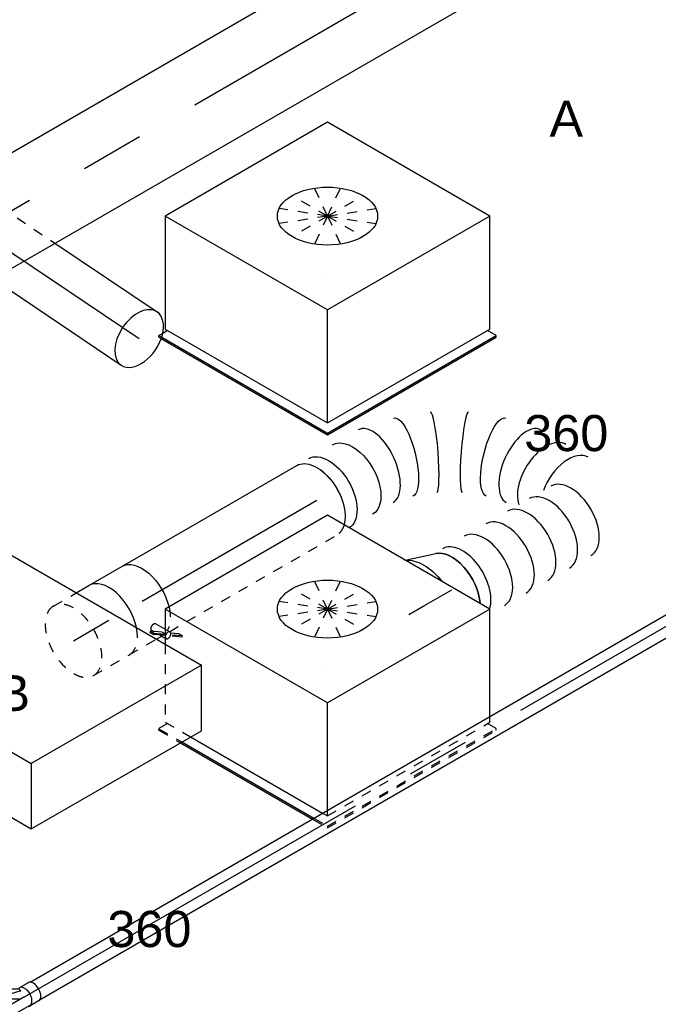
# Model space of a CAD drawing. Extents: x -329828 to 339781, y -55429 to 69176.
# Tile 50 of 140: x -40883 to -39290, y 32808 to 35262. Entities that reach past the tile are written whole.
import ezdxf
from ezdxf.enums import TextEntityAlignment as Align

# ---------------------------------------------------------------- set-up
doc = ezdxf.new("R2010")
doc.units = 0
doc.header["$LTSCALE"] = 50
doc.linetypes.add('CENTER2', pattern=[28.575, 19.05, -3.175, 3.175, -3.175])
doc.linetypes.add('STREEPJES', pattern=[0.1, 0.05, -0.05])
doc.layers.get('0').update_dxf_attribs({"linetype": 'CONTINUOUS'})
for name, color, linetype in [('lMcht retour bestaand_PR', 1, 'CONTINUOUS'), ('lucht retour bestaand', 8, 'CONTINUOUS'), ('WL524---_D', 153, 'CONTINUOUS'), ('WL524---_HARTLIJN', 8, 'CONTINUOUS'), ('WL570---_RETOUR', 112, 'CONTINUOUS'), ('WL570---_RETOUR_HL', 8, 'CONTINUOUS'), ('WL570---_RETOUR_RST', 2, 'CONTINUOUS'), ('WL570---_RETOUR_RST_HL', 1, 'CONTINUOUS'), ('WL570---_TOEVOER', 3, 'CONTINUOUS'), ('WL570---_TOEVOER_HL', 8, 'CONTINUOUS'), ('WL570---_TOEVOER_RST', 2, 'CONTINUOUS'), ('WL570---_TOEVOER_RST_HL', 1, 'CONTINUOUS'), ('WL5911--_D', 2, 'CONTINUOUS'), ('WM570---_RETOUR_PR', 1, 'CONTINUOUS'), ('WM570---_RETOUR_RST_PR', 1, 'CONTINUOUS'), ('WM570---_TOEVOER_PR', 1, 'CONTINUOUS'), ('WM570---_TOEVOER_RST_PR', 1, 'CONTINUOUS')]:
    doc.layers.add(name, color=color, linetype=linetype)
doc.styles.add('BURO-018', font='ARIAL.TTF', dxfattribs={"height": 90})
doc.styles.add('BURO-025', font='ARIAL.TTF', dxfattribs={"height": 125})

# ---------------------------------------------------------------- blocks, each defined once
blk = doc.blocks.new('*U737')
at = {"color": 0, "ltscale": 10}
for p, q in [((-142.6, 79, -4327.2), (-51.9, 261.9, -4327.2)), ((-138.4, 79, -4327.2), (-47.7, 261.9, -4327.2)), ((-51.9, 261.9, -4327.2), (-47.7, 261.9, -4327.2)), ((-47.7, 261.9, -4327.2), (-27.5, 226.6, -4327.2)), ((2300.4, 79, -4327.2), (2391.1, 261.9, -4327.2)), ((2304.7, 79, -4327.2), (2395.3, 261.9, -4327.2)), ((2395.3, 261.9, -4327.2), (2391.1, 261.9, -4327.2)), ((-47.1, 226.6, -4327.2), (-119.6, 80.2, -4327.2)), ((-47.1, 226.6, -4327.2), (1397, 226.6, -4327.2)), ((1581.2, 226.6, -4327.2), (2373.6, 226.6, -4327.2)), ((-142.6, 79, -4327.2), (-138.4, 79, -4327.2)), ((51.9, -261.9, -4327.2), (-142.6, 79, -4327.2)), ((56.2, -261.9, -4327.2), (-138.4, 79, -4327.2)), ((55.5, -226.6, -4327.2), (-119.6, 80.2, -4327.2)), ((-119.6, 80.2, -4327.2), (2301.1, 80.2, -4327.2)), ((2304.7, 79, -4327.2), (2300.4, 79, -4327.2)), ((2495, -261.9, -4327.2), (2300.4, 79, -4327.2)), ((2499.2, -261.9, -4327.2), (2304.7, 79, -4327.2)), ((55.5, -226.6, -4327.2), (2474.8, -226.6, -4327.2)), ((73.7, -226.6, -4327.2), (56.2, -261.9, -4327.2)), ((51.9, -261.9, -4327.2), (56.2, -261.9, -4327.2)), ((2499.2, -261.9, -4327.2), (2495, -261.9, -4327.2))]:
    blk.add_line(p, q, dxfattribs=at)
at = {"color": 8, "linetype": 'STREEPJES', "ltscale": 10}
blk.add_line((1397, 226.6, -4327.2), (1581.2, 226.6, -4327.2), dxfattribs=at)
at = {"layer": 'lMcht retour bestaand_PR', "color": 1, "style": 'BURO-018'}
blk.add_attdef('POSNR', text='', height=90, dxfattribs=at).set_placement((0, 0), align=Align.MIDDLE)
blk = doc.blocks.new('*U798')
at = {"color": 0, "ltscale": 10}
for p, q in [((29.9, 25, -9124.1), (4111.7, 25, -9124.1)), ((29.9, -25, -9124.1), (4124.7, -25, -9124.1))]:
    blk.add_line(p, q, dxfattribs=at)
at = {"layer": 'WL524---_HARTLIJN', "linetype": 'CENTER2'}
blk.add_line((0, 0, -9124.1), (6711.8, 0, -9124.1), dxfattribs=at)
at = {"layer": 'WL524---_D', "color": 1, "style": 'BURO-018'}
blk.add_attdef('POSNR', text='', height=90, dxfattribs=at).set_placement((0, 0), align=Align.MIDDLE)
blk = doc.blocks.new('*U814')
at = {"color": 0, "ltscale": 10}
for p, q in [((-36.7, 26.2, -9132.2), (-11.4, 26.2, -9132.2)), ((-10.4, 25, -9132.2), (48.5, 25, -9132.2)), ((78.4, 26.2, -9132.2), (53.1, 26.2, -9132.2)), ((42.4, 18.6, -9132.2), (41.8, 17.7, -9132.2)), ((42.4, -18.6, -9132.2), (41.8, -17.7, -9132.2)), ((-36.7, -26.3, -9132.2), (-11.4, -26.3, -9132.2)), ((-10.4, -25, -9132.2), (-6.7, -25, -9132.2)), ((-7.3, -24.6, -9132.2), (42.7, -53.5, -9132.2)), ((34.8, -25, -9132.2), (48.5, -25, -9132.2)), ((43.2, -55.2, -9132.2), (59.9, -26.3, -9132.2)), ((78.4, -26.3, -9132.2), (53.1, -26.3, -9132.2)), ((70, -70.7, -9132.2), (96.3, -25.3, -9132.2)), ((43.2, -55.2, -9132.2), (42.7, -53.5, -9132.2)), ((70, -70.7, -9132.2), (43.2, -55.2, -9132.2))]:
    blk.add_line(p, q, dxfattribs=at)
for centre, major_axis, ratio, start_param, end_param in [((-36.7, 0, -9132.2), (0, -26.2), 0.57735, 3.141593, 6.283185), ((-11.4, 0, -9132.2), (0, -26.2), 0.57735, 2.831748, 6.59303), ((0, 0, -9132.2), (-60.1, 16.1), 0.317837, 1.485837, 2.548239), ((0, 0, -9132.2), (-6.7, -24.9), 0.317837, 5.582746, 6.198226)]:
    blk.add_ellipse(centre, major_axis=major_axis, ratio=ratio, start_param=start_param, end_param=end_param, dxfattribs=at)
at = {"color": 0, "ltscale": 10, "extrusion": (1.72974e-16, 1.56528e-16, -1)}
for centre, start_param, end_param in [((53.1, 0, -9132.2), 0, 3.141593), ((78.4, 0, -9132.2), 0, 3.451437), ((78.4, 0, -9132.2), 5.973341, 6.280044)]:
    blk.add_ellipse(centre, major_axis=(0, -26.2), ratio=0.57735, start_param=start_param, end_param=end_param, dxfattribs=at)
at = {"layer": 'WL524---_HARTLIJN', "linetype": 'CENTER2'}
for p, q in [((-11.4, 0, -9132.2), (53.1, 0, -9132.2)), ((0, 0, -9132.2), (56.3, -32.5, -9132.2))]:
    blk.add_line(p, q, dxfattribs=at)
at = {"layer": 'WL524---_D', "color": 1, "style": 'BURO-018'}
blk.add_attdef('POSNR', text='', height=90, dxfattribs=at).set_placement((0, 0), align=Align.MIDDLE)
blk = doc.blocks.new('*U885')
at = {"color": 0, "ltscale": 10}
for p, q in [((-276.4, 331.6, -6638.5), (-417.2, 87.7, -6638.5)), ((191.5, 331.6, -6638.5), (-276.4, 331.6, -6638.5)), ((-42.5, -73.5, -6638.5), (-276.4, 331.6, -6638.5)), ((425.4, -73.5, -6638.5), (191.5, 331.6, -6638.5)), ((-434.7, 74.2, -6638.5), (-196, -339.4, -6638.5)), ((-413.6, 81.3, -6638.5), (-427.6, 81.3, -6638.5)), ((-417.2, 87.7, -6638.5), (-183.3, -317.5, -6638.5)), ((-437.5, 71.8, -6638.5), (-198, -342.9, -6638.5)), ((-183.3, -317.5, -6638.5), (-42.5, -73.5, -6638.5)), ((425.4, -73.5, -6638.5), (-42.5, -73.5, -6638.5)), ((284.5, -317.5, -6638.5), (425.4, -73.5, -6638.5)), ((-183.3, -317.5, -6638.5), (284.5, -317.5, -6638.5)), ((289.9, -339.4, -6638.5), (277.2, -317.5, -6638.5)), ((-196, -339.4, -6638.5), (-198, -342.9, -6638.5)), ((-198, -342.9, -6638.5), (287.8, -342.9, -6638.5)), ((-196, -339.4, -6638.5), (289.9, -339.4, -6638.5)), ((287.8, -342.9, -6638.5), (289.9, -339.4, -6638.5))]:
    blk.add_line(p, q, dxfattribs=at)
at = {"color": 8, "linetype": 'STREEPJES', "ltscale": 10}
for p, q in [((74.5, 129, -6638.5), (-20.7, 205.6, -6638.5)), ((74.5, 129, -6638.5), (23.5, 217.4, -6638.5)), ((74.5, 129, -6638.5), (81.3, 205.6, -6638.5)), ((74.5, 129, -6638.5), (-39.4, 173.2, -6638.5)), ((74.5, 129, -6638.5), (137.4, 173.2, -6638.5)), ((74.5, 129, -6638.5), (-27.6, 129, -6638.5)), ((74.5, 129, -6638.5), (11.6, 84.9, -6638.5)), ((74.5, 129, -6638.5), (67.7, 52.5, -6638.5)), ((74.5, 129, -6638.5), (125.5, 40.7, -6638.5)), ((74.5, 129, -6638.5), (169.7, 52.5, -6638.5)), ((74.5, 129, -6638.5), (188.4, 84.9, -6638.5)), ((74.5, 129, -6638.5), (176.6, 129, -6638.5)), ((-440.9, 77.8, -6638.5), (-438.9, 81.3, -6638.5)), ((-440.9, 77.8, -6638.5), (-437.5, 71.8, -6638.5)), ((-427.6, 81.3, -6638.5), (-438.9, 81.3, -6638.5)), ((-438.9, 81.3, -6638.5), (-434.7, 74.2, -6638.5))]:
    blk.add_line(p, q, dxfattribs=at)
at = {"color": 0, "ltscale": 10}
blk.add_ellipse((74.5, 129, -6638.5), major_axis=(108.3, -62.5), ratio=0.57735, dxfattribs=at)
at = {"layer": 'WL570---_RETOUR_RST_HL', "linetype": 'CENTER2'}
blk.add_circle((0, 0, -6638.5), 0.075, dxfattribs=at)
at = {"layer": 'WL570---_RETOUR_RST', "color": 1, "style": 'BURO-018'}
for tag in ['MC', 'Q']:
    blk.add_attdef(tag, text='', height=90, dxfattribs=at).set_placement((0, 0), align=Align.MIDDLE)
at = {"layer": 'WM570---_RETOUR_RST_PR', "color": 1, "style": 'BURO-018'}
blk.add_attdef('POSNR', text='', height=90, dxfattribs=at).set_placement((0, 0), align=Align.MIDDLE)
blk = doc.blocks.new('*U906')
at = {"color": 0, "ltscale": 10}
for p, q in [((-276.4, 331.6, -8024.2), (-320.1, 256, -8024.2)), ((191.5, 331.6, -8024.2), (-276.4, 331.6, -8024.2)), ((-42.5, -73.5, -8024.2), (-276.4, 331.6, -8024.2)), ((425.4, -73.5, -8024.2), (191.5, 331.6, -8024.2)), ((-409.8, 23.9, -8024.2), (-219.7, -305.3, -8024.2)), ((-405.7, 23.9, -8024.2), (-215.6, -305.3, -8024.2)), ((-380.4, 23.9, -8024.2), (-190.3, -305.3, -8024.2)), ((-176.3, -305.3, -8024.2), (-42.5, -73.5, -8024.2)), ((425.4, -73.5, -8024.2), (-42.5, -73.5, -8024.2)), ((291.6, -305.3, -8024.2), (425.4, -73.5, -8024.2))]:
    blk.add_line(p, q, dxfattribs=at)
at = {"color": 8, "linetype": 'STREEPJES', "ltscale": 10}
for p, q in [((-320.1, 256, -8024.2), (-417.2, 87.7, -8024.2)), ((74.5, 129, -8024.2), (-20.7, 205.6, -8024.2)), ((74.5, 129, -8024.2), (23.5, 217.4, -8024.2)), ((74.5, 129, -8024.2), (81.3, 205.6, -8024.2)), ((74.5, 129, -8024.2), (-39.4, 173.2, -8024.2)), ((74.5, 129, -8024.2), (137.4, 173.2, -8024.2)), ((74.5, 129, -8024.2), (-27.6, 129, -8024.2)), ((74.5, 129, -8024.2), (11.6, 84.9, -8024.2)), ((74.5, 129, -8024.2), (67.7, 52.5, -8024.2)), ((74.5, 129, -8024.2), (125.5, 40.7, -8024.2)), ((74.5, 129, -8024.2), (169.7, 52.5, -8024.2)), ((74.5, 129, -8024.2), (188.4, 84.9, -8024.2)), ((74.5, 129, -8024.2), (176.6, 129, -8024.2)), ((-440.9, 77.8, -8024.2), (-438.9, 81.3, -8024.2)), ((-440.9, 77.8, -8024.2), (-409.8, 23.9, -8024.2)), ((-413.6, 81.3, -8024.2), (-438.9, 81.3, -8024.2)), ((-438.9, 81.3, -8024.2), (-405.7, 23.9, -8024.2)), ((-417.2, 87.7, -8024.2), (-380.4, 23.9, -8024.2)), ((-219.7, -305.3, -8024.2), (-198, -342.9, -8024.2)), ((-215.6, -305.3, -8024.2), (-196, -339.4, -8024.2)), ((-190.3, -305.3, -8024.2), (-183.3, -317.5, -8024.2)), ((-183.3, -317.5, -8024.2), (-176.3, -305.3, -8024.2)), ((-183.3, -317.5, -8024.2), (284.5, -317.5, -8024.2)), ((289.9, -339.4, -8024.2), (277.2, -317.5, -8024.2)), ((284.5, -317.5, -8024.2), (291.6, -305.3, -8024.2)), ((-196, -339.4, -8024.2), (-198, -342.9, -8024.2)), ((-198, -342.9, -8024.2), (287.8, -342.9, -8024.2)), ((-196, -339.4, -8024.2), (289.9, -339.4, -8024.2)), ((287.8, -342.9, -8024.2), (289.9, -339.4, -8024.2))]:
    blk.add_line(p, q, dxfattribs=at)
at = {"color": 0, "ltscale": 10}
blk.add_ellipse((74.5, 129, -8024.2), major_axis=(108.3, -62.5), ratio=0.57735, dxfattribs=at)
at = {"layer": 'WL570---_TOEVOER_RST_HL', "linetype": 'CENTER2'}
blk.add_circle((0, 0, -8024.2), 0.075, dxfattribs=at)
at = {"layer": 'WL570---_TOEVOER_RST', "color": 1, "style": 'BURO-018'}
for tag in ['MC', 'Q']:
    blk.add_attdef(tag, text='', height=90, dxfattribs=at).set_placement((0, 0), align=Align.MIDDLE)
at = {"layer": 'WM570---_TOEVOER_RST_PR', "color": 1, "style": 'BURO-018'}
blk.add_attdef('POSNR', text='', height=90, dxfattribs=at).set_placement((0, 0), align=Align.MIDDLE)
blk = doc.blocks.new('*U936')
at = {"color": 2, "ltscale": 10}
for p, q in [((-285.8, 282.8, -8243.4), (-530.7, -141.4, -8243.4)), ((449.1, 282.8, -8243.4), (-285.8, 282.8, -8243.4)), ((-204.1, 141.4, -8243.4), (-285.8, 282.8, -8243.4)), ((530.7, 141.4, -8243.4), (449.1, 282.8, -8243.4)), ((-449.1, -282.8, -8243.4), (-204.1, 141.4, -8243.4)), ((530.7, 141.4, -8243.4), (-204.1, 141.4, -8243.4)), ((285.8, -282.8, -8243.4), (530.7, 141.4, -8243.4)), ((-530.7, -141.4, -8243.4), (-449.1, -282.8, -8243.4)), ((285.8, -282.8, -8243.4), (-449.1, -282.8, -8243.4))]:
    blk.add_line(p, q, dxfattribs=at)
at = {"layer": 'WL5911--_D', "color": 2, "style": 'BURO-025'}
blk.add_attdef('POSNR', text='', height=125, dxfattribs=at).set_placement((0, 0), align=Align.MIDDLE)
blk = doc.blocks.new('*U1006')
at = {"color": 8, "linetype": 'STREEPJES', "ltscale": 10}
for p, q in [((0, 80, -6414.9), (163.6, 80, -6414.9)), ((0, -80, -6414.9), (85.3, -80, -6414.9))]:
    blk.add_line(p, q, dxfattribs=at)
at = {"color": 0, "ltscale": 10}
for p, q in [((163.6, 80, -6414.9), (470.3, 80, -6414.9)), ((85.3, -80, -6414.9), (470.3, -80, -6414.9))]:
    blk.add_line(p, q, dxfattribs=at)
at = {"color": 8, "linetype": 'STREEPJES', "ltscale": 10, "extrusion": (8.14206e-17, -7.90386e-17, -1)}
blk.add_ellipse((0, 0, -6414.9), major_axis=(0, -80), ratio=0.619483, start_param=0, end_param=3.141593, dxfattribs=at)
at = {"color": 0, "ltscale": 10}
for start_param, end_param in [(3.141593, 6.283185), (0, 3.141593)]:
    blk.add_ellipse((470.3, 0, -6414.9), major_axis=(0, -80), ratio=0.619483, start_param=start_param, end_param=end_param, dxfattribs=at)
at = {"layer": 'WL570---_RETOUR_HL', "linetype": 'CENTER2'}
blk.add_line((0, 0, -6414.9), (470.3, 0, -6414.9), dxfattribs=at)
at = {"layer": 'WM570---_RETOUR_PR', "color": 1, "style": 'BURO-018'}
blk.add_attdef('POSNR', text='', height=90, dxfattribs=at).set_placement((0, 0), align=Align.MIDDLE)
blk = doc.blocks.new('*U1079')
at = {"color": 8, "linetype": 'STREEPJES', "ltscale": 10}
for p, q in [((0, 100, -8041.8), (65.5, 100, -8041.8)), ((0, -100, -8041.8), (102.1, -100, -8041.8))]:
    blk.add_line(p, q, dxfattribs=at)
at = {"color": 0, "ltscale": 10}
blk.add_line((65.5, 100, -8041.8), (102.1, 100, -8041.8), dxfattribs=at)
at = {"color": 8, "linetype": 'STREEPJES', "ltscale": 10}
for start_param, end_param in [(0, 3.141593), (3.141593, 6.283185)]:
    blk.add_ellipse((0, 0, -8041.8), major_axis=(0, 100), ratio=0.57735, start_param=start_param, end_param=end_param, dxfattribs=at)
at = {"layer": 'WL570---_TOEVOER_HL', "linetype": 'CENTER2'}
blk.add_line((0, 0, -8041.8), (102.1, 0, -8041.8), dxfattribs=at)
at = {"layer": 'WM570---_TOEVOER_PR', "color": 1, "style": 'BURO-018'}
blk.add_attdef('POSNR', text='', height=90, dxfattribs=at).set_placement((0, 0), align=Align.MIDDLE)
blk = doc.blocks.new('*U1082')
at = {"color": 2, "ltscale": 10}
for p, q in [((-47.5, 100, -7936), (47.5, 100, -7936)), ((49.1, -65.7, -7936), (62.5, -88.9, -7936)), ((27.8, -75, -7936), (25.3, -77.1, -7936)), ((25.3, -77.1, -7936), (30.7, -86.5, -7936)), ((52.3, -92.2, -7936), (27.8, -75, -7936)), ((33.2, -84.5, -7936), (27.8, -75, -7936)), ((30.7, -86.5, -7936), (33.2, -84.5, -7936)), ((54.3, -103.1, -7936), (30.7, -86.5, -7936)), ((32.1, -74.9, -7936), (35.1, -80.2, -7936)), ((55.9, -100.4, -7936), (33.2, -84.5, -7936)), ((44.2, -96, -7936), (46.5, -100, -7936)), ((52.3, -92.2, -7936), (56.4, -99.5, -7936)), ((31.3, -100, -7936), (46.5, -100, -7936)), ((46.5, -100, -7936), (51.3, -108.3, -7936))]:
    blk.add_line(p, q, dxfattribs=at)
at = {"color": 8, "linetype": 'STREEPJES', "ltscale": 10}
for p, q in [((62.5, -88.9, -7936), (69.6, -101.2, -7936)), ((-47.5, -100, -7936), (31.3, -100, -7936)), ((51.3, -108.3, -7936), (52.8, -110.9, -7936)), ((55.2, -103.7, -7936), (54.3, -103.1, -7936)), ((55.2, -103.7, -7936), (57.7, -101.7, -7936)), ((89.2, -127.7, -7936), (55.2, -103.7, -7936)), ((57.2, -101.3, -7936), (55.9, -100.4, -7936)), ((56.4, -99.5, -7936), (57.7, -101.7, -7936)), ((57.7, -101.7, -7936), (57.2, -101.3, -7936)), ((91.8, -125.6, -7936), (57.7, -101.7, -7936)), ((86.3, -116.2, -7936), (69.8, -104.6, -7936)), ((91.8, -125.6, -7936), (86.3, -116.2, -7936)), ((89.2, -127.7, -7936), (91.8, -125.6, -7936))]:
    blk.add_line(p, q, dxfattribs=at)
at = {"color": 2, "ltscale": 10}
blk.add_ellipse((-47.5, 0, -7936), major_axis=(0, 100), ratio=0.57735, start_param=4.188211, end_param=6.283185, dxfattribs=at)
at = {"color": 2, "ltscale": 10, "extrusion": (-5.45148e-17, 1.27622e-16, -1)}
blk.add_ellipse((47.5, 0, -7936), major_axis=(0, 100), ratio=0.57735, start_param=0, end_param=2.046898, dxfattribs=at)
at = {"color": 8, "linetype": 'STREEPJES', "ltscale": 10, "extrusion": (-5.45148e-17, 1.27622e-16, -1)}
blk.add_ellipse((47.5, 0, -7936), major_axis=(0, 100), ratio=0.57735, start_param=2.046898, end_param=2.817169, dxfattribs=at)
at = {"color": 8, "linetype": 'STREEPJES', "ltscale": 10}
for centre, major_axis, start_param, end_param in [((-47.5, 0, -7936), (0, 100), 3.141593, 4.188211), ((61.2, -106.1, -7936), (-8.4, -4.85), 3.141593, 6.283185), ((61.2, -106.1, -7936), (-8.4, -4.85), 0, 3.141593)]:
    blk.add_ellipse(centre, major_axis=major_axis, ratio=0.57735, start_param=start_param, end_param=end_param, dxfattribs=at)
at = {"color": 2, "ltscale": 10}
blk.add_spline([(32.1, -74.9, -7936), (32, -74.4, -7936), (31.9, -73.8, -7936), (32, -73.2, -7936), (32.1, -72.6, -7936), (32.3, -71.9, -7936), (32.6, -71.2, -7936), (33, -70.5, -7936), (33.5, -69.8, -7936), (34, -69.1, -7936), (34.6, -68.5, -7936), (35.2, -67.8, -7936), (36, -67.1, -7936), (36.7, -66.5, -7936), (37.5, -66, -7936), (38.3, -65.4, -7936), (39.2, -65, -7936), (40.1, -64.6, -7936), (41, -64.2, -7936), (41.8, -63.9, -7936), (42.7, -63.7, -7936), (43.6, -63.6, -7936), (44.4, -63.5, -7936), (45.2, -63.5, -7936), (45.9, -63.6, -7936), (46.6, -63.8, -7936), (47.3, -64.1, -7936), (47.9, -64.4, -7936), (48.4, -64.8, -7936), (48.8, -65.2, -7936), (49.1, -65.7, -7936)], degree=3, dxfattribs=at)
at = {"layer": 'WL570---_TOEVOER', "color": 1, "style": 'BURO-018'}
blk.add_attdef('I', text='', height=90, dxfattribs=at).set_placement((0, 0), align=Align.MIDDLE)
at = {"layer": 'WM570---_TOEVOER_PR', "color": 1, "style": 'BURO-018'}
blk.add_attdef('POSNR', text='', height=90, dxfattribs=at).set_placement((0, 0), align=Align.MIDDLE)
blk = doc.blocks.new('*U1083')
at = {"color": 0, "ltscale": 10}
blk.add_line((17.1, 121.7, -7841.1), (91.2, 98.4, -7841.1), dxfattribs=at)
at = {"color": 0, "ltscale": 10, "extrusion": (-4.26297e-17, -1.03585e-16, -1)}
for centre, major_axis, start_param, end_param in [((0, 0, -7841.1), (0, 125), 0.242084, 1.328712), ((0, 0, -7841.1), (0, 125), 0.242084, 1.328712), ((0, 0, -7841.1), (0, 125), 0.242084, 1.328712), ((80.9, 0, -7841.1), (0, 100), 0.179342, 2.277112), ((80.9, 0, -7841.1), (0, 100), 0.179342, 2.277112)]:
    blk.add_ellipse(centre, major_axis=major_axis, ratio=0.57735, start_param=start_param, end_param=end_param, dxfattribs=at)
at = {"layer": 'WL570---_TOEVOER_RST_HL', "linetype": 'CENTER2'}
for p, q in [((-43.3, 0, -7841.1), (0, 0, -7841.1)), ((0, 0, -7841.1), (80.9, 0, -7841.1))]:
    blk.add_line(p, q, dxfattribs=at)
blk.add_circle((80.9, 0, -7841.1), 0.075, dxfattribs=at)
at = {"layer": 'WM570---_TOEVOER_RST_PR', "color": 1, "style": 'BURO-018'}
blk.add_attdef('POSNR', text='', height=90, dxfattribs=at).set_placement((0, 0), align=Align.MIDDLE)
blk = doc.blocks.new('*U1084')
at = {"color": 0, "ltscale": 10}
blk.add_line((0, 100, -7902.4), (503.4, 100, -7902.4), dxfattribs=at)
at = {"color": 8, "linetype": 'STREEPJES', "ltscale": 10}
blk.add_line((21.4, -100, -7902.4), (503.4, -100, -7902.4), dxfattribs=at)
at = {"color": 0, "ltscale": 10, "extrusion": (-4.26297e-17, -1.03585e-16, -1)}
blk.add_ellipse((503.4, 0, -7902.4), major_axis=(0, 100), ratio=0.57735, start_param=0, end_param=2.630739, dxfattribs=at)
at = {"color": 8, "linetype": 'STREEPJES', "ltscale": 10, "extrusion": (-4.26297e-17, -1.03585e-16, -1)}
blk.add_ellipse((503.4, 0, -7902.4), major_axis=(0, 100), ratio=0.57735, start_param=2.630739, end_param=3.141593, dxfattribs=at)
at = {"layer": 'WL570---_TOEVOER_HL', "linetype": 'CENTER2'}
blk.add_line((0, 0, -7902.4), (503.4, 0, -7902.4), dxfattribs=at)
at = {"layer": 'WM570---_TOEVOER_PR', "color": 1, "style": 'BURO-018'}
blk.add_attdef('POSNR', text='', height=90, dxfattribs=at).set_placement((0, 0), align=Align.MIDDLE)
blk = doc.blocks.new('*U1085')
at = {"color": 0, "ltscale": 10}
for p, q in [((355.9, 48, -7546.4), (355.7, 48.1, -7546.4)), ((437.6, 0.8, -7546.4), (437.5, 0.9, -7546.4))]:
    blk.add_line(p, q, dxfattribs=at)
at = {"color": 0, "ltscale": 10, "extrusion": (-4.26297e-17, -1.03585e-16, -1)}
for centre, major_axis, ratio, start_param, end_param in [((0, 0, -7546.4), (0, 100), 0.57735, 0, 2.630739), ((34.4, 0, -7546.4), (0, 100), 0.57735, 0, 3.121026), ((103.2, 0, -7546.4), (0, 100), 0.57735, 0, 3.141593), ((240.5, -14.5, -7546.4), (28.3, 96.2), 0.313149, 6.256783, 9.398376), ((441.1, -130.3, -7546.4), (-69.2, -72.6), 0.313149, 0.026402, 3.167995)]:
    blk.add_ellipse(centre, major_axis=major_axis, ratio=ratio, start_param=start_param, end_param=end_param, dxfattribs=at)
at = {"color": 0, "ltscale": 10}
for centre, major_axis, ratio, start_param, end_param in [((169.8, 0, -7546.4), (10.1, 99.9), 0.497511, 3.191932, 6.232846), ((169.8, 0, -7546.4), (10.1, 99.9), 0.497511, 6.232846, 6.333525), ((312.5, -42.4, -7546.4), (-43.3, -90.4), 0.106869, 0.008217, 3.133375), ((380.9, -81.9, -7546.4), (56.7, 82.8), 0.106869, 0.008217, 3.133375), ((488.9, -184.2, -7546.4), (81.4, 58.7), 0.497511, 0.050339, 3.091253), ((488.9, -184.2, -7546.4), (81.4, 58.7), 0.497511, 6.232846, 6.333525), ((521.1, -240, -7546.4), (-86.6, -50), 0.57735, 3.141593, 5.806884), ((553.4, -295.9, -7546.4), (-86.6, -50), 0.57735, 3.141593, 4.991085), ((180.2, -361.6, -7546.4), (0, 100), 0.57735, 4.006073, 6.103843), ((211.4, -361.6, -7546.4), (0, 100), 0.57735, 3.619035, 6.283185), ((273.8, -361.6, -7546.4), (0, 100), 0.57735, 3.141593, 6.283185), ((336.2, -361.6, -7546.4), (0, 100), 0.57735, 3.141593, 6.283185), ((398.6, -361.6, -7546.4), (0, 100), 0.57735, 3.141593, 6.283185), ((461, -361.6, -7546.4), (0, 100), 0.57735, 3.141593, 6.283185), ((523.3, -361.6, -7546.4), (0, 100), 0.57735, 3.141593, 6.283185)]:
    blk.add_ellipse(centre, major_axis=major_axis, ratio=ratio, start_param=start_param, end_param=end_param, dxfattribs=at)
at = {"layer": 'WM570---_TOEVOER_PR', "color": 1, "style": 'BURO-018'}
blk.add_attdef('POSNR', text='', height=90, dxfattribs=at).set_placement((0, 0), align=Align.MIDDLE)
blk = doc.blocks.new('*U1107')
at = {"color": 0, "ltscale": 10}
for p, q in [((0, 125, -7326.7), (3824.2, 125, -7326.7)), ((0, -125, -7326.7), (3824.2, -125, -7326.7))]:
    blk.add_line(p, q, dxfattribs=at)
at = {"layer": 'WL570---_TOEVOER_HL', "linetype": 'CENTER2'}
blk.add_line((0, 0, -7326.7), (3824.2, 0, -7326.7), dxfattribs=at)
at = {"layer": 'WM570---_TOEVOER_PR', "color": 1, "style": 'BURO-018'}
blk.add_attdef('POSNR', text='', height=90, dxfattribs=at).set_placement((0, 0), align=Align.MIDDLE)

msp = doc.modelspace()

# ---------------------------------------------------------------- block references
at = {"layer": 'lucht retour bestaand', "rotation": 206.3683201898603}
msp.add_blockref('*U737', (-40809.5, 36524.5, 4327.2), dxfattribs=at)
at = {"layer": 'WL524---_D'}
for name, p, rotation in [('*U798', (-40870.7, 32826.4, 9124.1), 30.00000000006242), ('*U814', (-40880.6, 32820.6, 9132.2), 210.0000000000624)]:
    msp.add_blockref(name, p, dxfattribs=dict(at, rotation=rotation))
at = {"layer": 'WL570---_RETOUR', "rotation": 326.0819721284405}
msp.add_blockref('*U1006', (-40975.4, 34729.8, 6414.9), dxfattribs=at)
at = {"layer": 'WL570---_RETOUR_RST'}
ref = msp.add_blockref('*U885', (-40115.3, 34623.8, 6638.5), dxfattribs=dict(at, rotation=30.00000000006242))
ref.add_attrib('Q', '360', dxfattribs={"color": 1, "height": 90, "style": 'BURO-018'}).set_placement((-39519.6, 34231.8), align=Align.MIDDLE)
ref.add_attrib('MC', 'A', dxfattribs={"color": 1, "height": 90, "style": 'BURO-018'}).set_placement((-39519.6, 35015.7), align=Align.MIDDLE)
at = {"layer": 'WL570---_TOEVOER', "rotation": 30.00000000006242}
for name, p in [('*U1107', (-41683.8, 34336.1, 7326.7)), ('*U1085', (-40142, 34064.4, 7546.4)), ('*U1084', (-40577.9, 33812.7, 7902.4)), ('*U1082', (-40619.1, 33789, 7936)), ('*U1079', (-40748.7, 33714.1, 8041.8))]:
    msp.add_blockref(name, p, dxfattribs=at)
at = {"layer": 'WL570---_TOEVOER_RST'}
ref = msp.add_blockref('*U906', (-40115.3, 33644, 8024.2), dxfattribs=dict(at, rotation=30.00000000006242))
ref.add_attrib('Q', '360', dxfattribs={"color": 1, "height": 90, "style": 'BURO-018'}).set_placement((-40559.5, 32995.6), align=Align.MIDDLE)
ref.add_attrib('MC', 'B', dxfattribs={"color": 1, "height": 90, "style": 'BURO-018'}).set_placement((-40898.9, 33583.5), align=Align.MIDDLE)
at = {"layer": 'WL570---_TOEVOER_RST', "rotation": 30.00000000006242}
msp.add_blockref('*U1083', (-39875.2, 33800.9, 7841.1), dxfattribs=at)
at = {"layer": 'WL5911--_D', "rotation": 149.9999999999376}
msp.add_blockref('*U936', (-40960.2, 33632.9, 8243.4), dxfattribs=at)

doc.saveas('drawing.dxf')
